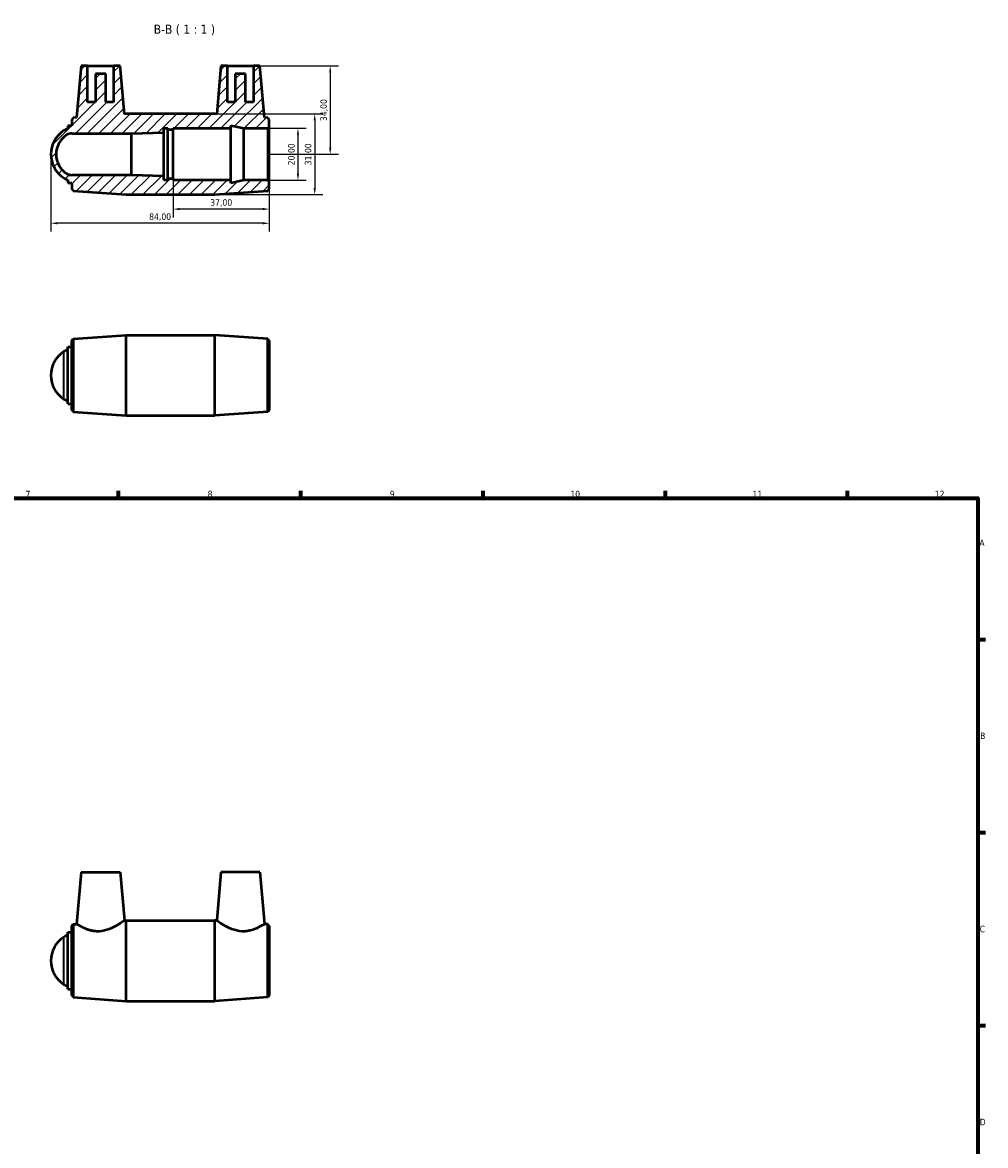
# Model space of a CAD drawing. Header units: millimetres. Extents: x -48 to 1046, y -99 to 757.
# Tile 3 of 5: x 454 to 824, y 325 to 757. Entities that reach past the tile are written whole.
import ezdxf

# ---------------------------------------------------------------- set-up
doc = ezdxf.new("R2010")
doc.units = ezdxf.units.MM
for name, color, linetype, lineweight in [('Border (ISO)', 7, 'Continuous', 70), ('Dimension (ISO)', 7, 'Continuous', 25), ('Hatch (ISO)', 7, 'Continuous', 18), ('Symbol (ISO)', 7, 'Continuous', 25), ('Visible (ISO)', 7, 'Continuous', 50), ('Visible Narrow (ISO)', 7, 'Continuous', 35)]:
    doc.layers.add(name, color=color, linetype=linetype, lineweight=lineweight)
doc.styles.add('Label Text (ISO)', font='tahoma.ttf')
doc.styles.add('Note Text (ISO)', font='tahoma.ttf')
doc.dimstyles.new('Default (ISO)', dxfattribs={"dimtxt": 2.5, "dimasz": 2.5, "dimexe": 3.174999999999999, "dimexo": 0, "dimgap": 0.762, "dimtad": 1, "dimrnd": 1e-08, "dimzin": 0, "dimtxsty": 'Note Text (ISO)', "dimcen": 0.09, "dimdle": 10, "dimclrd": 256, "dimclre": 256, "dimclrt": 232, "dimazin": 0, "dimtfac": 1.402080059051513, "dimtmove": 0, "dimatfit": 3, "dimfxl": 1, "dimtolj": 1, "dimtzin": 0, "dimlwd": -1, "dimlwe": -1, "dimarcsym": 0})

# ---------------------------------------------------------------- blocks, each defined once
blk = doc.blocks.new('Borders Default Border')
at = {"layer": 'Border (ISO)'}
for p, q in [((490.5833435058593, 574.000015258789), (490.5833435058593, 576.8999862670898)), ((560.6666564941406, 574.000015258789), (560.6666564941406, 576.8999862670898)), ((630.7500076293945, 574.000015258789), (630.7500076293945, 576.8999862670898)), ((700.8333587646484, 574.000015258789), (700.8333587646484, 576.8999862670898)), ((770.9166717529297, 574.000015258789), (770.9166717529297, 576.8999862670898)), ((820.999984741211, 519.7499847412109), (823.8999938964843, 519.7499847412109)), ((820.999984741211, 445.4999923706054), (823.8999938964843, 445.4999923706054)), ((820.999984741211, 371.25), (823.8999938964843, 371.25))]:
    blk.add_line(p, q, dxfattribs=at)
at = {"layer": 'Border (ISO)', "flags": 128}
blk.add_lwpolyline([(20, 20), (20, 574.000015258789), (820.999984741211, 574.000015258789), (820.999984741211, 20), (20, 20)], dxfattribs=at)
at = {"layer": 'Border (ISO)', "color": 232, "true_color": 0xca0064, "char_height": 2.5, "attachment_point": 7, "style": 'Note Text (ISO)'}
for s, insert in [('7', (454.7676605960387, 574.3999999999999)), ('8', (524.8089938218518, 574.3432739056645)), ('9', (594.882327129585, 574.3513776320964)), ('10', (664.289654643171, 574.3473257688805)), ('11', (734.3729879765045, 574.3999999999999)), ('12', (804.4563213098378, 574.3999999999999)), ('A', (821.5865931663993, 555.625)), ('B', (821.8870346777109, 481.3749999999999)), ('C', (821.7277879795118, 407.0804294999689)), ('D', (821.7340768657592, 332.8750000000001))]:
    blk.add_mtext(s, dxfattribs=dict(at, insert=insert))
blk = doc.blocks.new('*D12')
at = {"layer": 'Defpoints', "color": 0, "transparency": 16777216}
for p in [(464.5312187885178, 706.3088536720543), (548.5312187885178, 706.3088536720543), (464.5312187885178, 679.7876613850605)]:
    blk.add_point(p, dxfattribs=at)
at = {"layer": 'Dimension (ISO)', "transparency": 16777216}
for p, q in [((464.5312187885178, 706.3088536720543), (464.5312187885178, 676.6126613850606)), ((548.5312187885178, 706.3088536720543), (548.5312187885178, 676.6126613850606)), ((546.0312187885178, 679.7876613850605), (467.0312187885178, 679.7876613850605))]:
    blk.add_line(p, q, dxfattribs=at)
for points in [[(467.0312187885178, 680.2043280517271), (467.0312187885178, 679.370994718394), (464.5312187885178, 679.7876613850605)], [(546.0312187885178, 680.2043280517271), (546.0312187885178, 679.370994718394), (548.5312187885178, 679.7876613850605)]]:
    blk.add_solid(points, dxfattribs=at)
at = {"layer": 'Dimension (ISO)', "color": 232, "true_color": 0xca0064, "transparency": 16777216, "insert": (506.5312187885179, 682.1388151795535), "char_height": 2.5, "attachment_point": 5, "style": 'Note Text (ISO)'}
blk.add_mtext('\\A1;84,00', dxfattribs=at)
blk = doc.blocks.new('*D13')
at = {"layer": 'Defpoints', "color": 0, "transparency": 16777216}
for p in [(537.4112187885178, 740.3088536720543), (547.9312187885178, 706.3088536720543), (571.9438347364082, 706.3088536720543)]:
    blk.add_point(p, dxfattribs=at)
at = {"layer": 'Dimension (ISO)', "transparency": 16777216}
for p, q in [((537.4112187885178, 740.3088536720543), (575.1188347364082, 740.3088536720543)), ((571.9438347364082, 737.8088536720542), (571.9438347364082, 708.8088536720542)), ((547.9312187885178, 706.3088536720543), (575.1188347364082, 706.3088536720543))]:
    blk.add_line(p, q, dxfattribs=at)
for points in [[(571.5271680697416, 737.8088536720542), (572.3605014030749, 737.8088536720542), (571.9438347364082, 740.3088536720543)], [(571.5271680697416, 708.8088536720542), (572.3605014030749, 708.8088536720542), (571.9438347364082, 706.3088536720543)]]:
    blk.add_solid(points, dxfattribs=at)
at = {"layer": 'Dimension (ISO)', "color": 232, "true_color": 0xca0064, "transparency": 16777216, "insert": (569.5951994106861, 723.3088536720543), "char_height": 2.5, "attachment_point": 5, "rotation": 90, "style": 'Note Text (ISO)'}
blk.add_mtext('\\A1;34,00', dxfattribs=at)
blk = doc.blocks.new('*D14')
at = {"layer": 'Defpoints', "color": 0, "transparency": 16777216}
for p in [(547.9312187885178, 716.3088536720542), (547.9312187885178, 696.3088536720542), (559.5411701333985, 696.3088536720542)]:
    blk.add_point(p, dxfattribs=at)
at = {"layer": 'Dimension (ISO)', "transparency": 16777216}
for p, q in [((547.9312187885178, 716.3088536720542), (562.7161701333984, 716.3088536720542)), ((559.5411701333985, 713.8088536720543), (559.5411701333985, 698.8088536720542)), ((547.9312187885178, 696.3088536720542), (562.7161701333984, 696.3088536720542))]:
    blk.add_line(p, q, dxfattribs=at)
for points in [[(559.1245034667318, 713.8088536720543), (559.9578368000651, 713.8088536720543), (559.5411701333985, 716.3088536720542)], [(559.1245034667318, 698.8088536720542), (559.9578368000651, 698.8088536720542), (559.5411701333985, 696.3088536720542)]]:
    blk.add_solid(points, dxfattribs=at)
at = {"layer": 'Dimension (ISO)', "color": 232, "true_color": 0xca0064, "transparency": 16777216, "insert": (557.1925348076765, 706.3088536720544), "char_height": 2.5, "attachment_point": 5, "rotation": 90, "style": 'Note Text (ISO)'}
blk.add_mtext('\\A1;20,00', dxfattribs=at)
blk = doc.blocks.new('*D15')
at = {"layer": 'Defpoints', "color": 0, "transparency": 16777216}
for p in [(511.5312187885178, 706.3088536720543), (548.5312187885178, 706.3088536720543), (511.5312187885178, 685.2381210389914)]:
    blk.add_point(p, dxfattribs=at)
at = {"layer": 'Dimension (ISO)', "transparency": 16777216}
for p, q in [((511.5312187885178, 706.3088536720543), (511.5312187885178, 682.0631210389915)), ((548.5312187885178, 706.3088536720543), (548.5312187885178, 682.0631210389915)), ((546.0312187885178, 685.2381210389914), (514.0312187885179, 685.2381210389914))]:
    blk.add_line(p, q, dxfattribs=at)
for points in [[(514.0312187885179, 685.6547877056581), (514.0312187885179, 684.8214543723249), (511.5312187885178, 685.2381210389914)], [(546.0312187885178, 685.6547877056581), (546.0312187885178, 684.8214543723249), (548.5312187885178, 685.2381210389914)]]:
    blk.add_solid(points, dxfattribs=at)
at = {"layer": 'Dimension (ISO)', "color": 232, "true_color": 0xca0064, "transparency": 16777216, "insert": (530.0312187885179, 687.5867563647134), "char_height": 2.5, "attachment_point": 5, "style": 'Note Text (ISO)'}
blk.add_mtext('\\A1;37,00', dxfattribs=at)
blk = doc.blocks.new('*D16')
at = {"layer": 'Defpoints', "color": 0, "transparency": 16777216}
for p in [(510.5312187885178, 721.8088536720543), (510.5312187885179, 690.8088536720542), (565.9830569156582, 690.8088536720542)]:
    blk.add_point(p, dxfattribs=at)
at = {"layer": 'Dimension (ISO)', "transparency": 16777216}
for p, q in [((510.5312187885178, 721.8088536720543), (569.1580569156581, 721.8088536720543)), ((565.9830569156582, 719.3088536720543), (565.9830569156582, 693.3088536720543)), ((510.5312187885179, 690.8088536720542), (569.1580569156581, 690.8088536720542))]:
    blk.add_line(p, q, dxfattribs=at)
for points in [[(565.5663902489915, 719.3088536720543), (566.3997235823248, 719.3088536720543), (565.9830569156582, 721.8088536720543)], [(565.5663902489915, 693.3088536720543), (566.3997235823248, 693.3088536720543), (565.9830569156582, 690.8088536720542)]]:
    blk.add_solid(points, dxfattribs=at)
at = {"layer": 'Dimension (ISO)', "color": 232, "true_color": 0xca0064, "transparency": 16777216, "insert": (563.634421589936, 706.3088536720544), "char_height": 2.5, "attachment_point": 5, "rotation": 90, "style": 'Note Text (ISO)'}
blk.add_mtext('\\A1;31,00', dxfattribs=at)

msp = doc.modelspace()

# ---------------------------------------------------------------- hatches: boundary and pattern name
at = {"layer": 'Hatch (ISO)'}
h = msp.add_hatch(dxfattribs=at)
h.set_pattern_fill('ANSI31', color=256, scale=25.4, style=0)
h.set_pattern_definition([(45, (-2.274e-13, -711.5807956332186), (-2.245064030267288, 2.245064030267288), [])])
edge = h.paths.add_edge_path()
edge.add_ellipse((472.5312187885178, 710.7149399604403), major_axis=(-1.511999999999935, 5.385696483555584), ratio=1, start_angle=0, end_angle=17.0418952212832)
edge.add_ellipse((475.3624441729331, 706.3088536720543), major_axis=(-5.855225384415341, 9.112177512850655), ratio=1, start_angle=0, end_angle=114.5527128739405)
edge.add_ellipse((472.5312187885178, 701.9027673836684), major_axis=(-3.024000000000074, -4.706091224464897), ratio=1, start_angle=0, end_angle=17.04189522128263)
edge.add_line((471.0192187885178, 696.5170709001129), (471.0192187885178, 695.3088536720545))
edge.add_line((471.0192187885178, 695.3088536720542), (472.5312187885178, 695.3088536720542))
edge.add_line((472.5312187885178, 695.3088536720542), (472.5312187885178, 692.9588536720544))
edge.add_line((472.5312187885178, 692.9588536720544), (473.1295910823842, 692.3146880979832))
edge.add_line((473.1295910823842, 692.3146880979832), (493.5312187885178, 690.8088536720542))
edge.add_line((493.5312187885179, 690.8088536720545), (527.5312187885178, 690.8088536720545))
edge.add_line((527.5312187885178, 690.8088536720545), (547.9328464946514, 692.3146880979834))
edge.add_line((547.9328464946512, 692.3146880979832), (548.5312187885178, 692.9588536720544))
edge.add_line((548.5312187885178, 692.9588536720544), (548.5312187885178, 695.7088536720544))
edge.add_line((548.5312187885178, 695.7088536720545), (547.9312187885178, 696.3088536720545))
edge.add_line((547.9312187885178, 696.3088536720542), (538.6645521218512, 696.3088536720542))
edge.add_line((538.664552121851, 696.3088536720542), (533.7312187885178, 695.2602413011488))
edge.add_line((533.7312187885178, 695.2602413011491), (533.7312187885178, 696.3088536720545))
edge.add_line((533.7312187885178, 696.3088536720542), (511.5312187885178, 696.3088536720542))
edge.add_line((511.5312187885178, 696.3088536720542), (511.5312187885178, 696.8088536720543))
edge.add_line((511.5312187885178, 696.8088536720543), (509.5312187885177, 696.8088536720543))
edge.add_line((509.5312187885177, 696.8088536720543), (509.5312187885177, 696.3088536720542))
edge.add_line((509.5312187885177, 696.3088536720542), (508.0192187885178, 696.3088536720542))
edge.add_line((508.0192187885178, 696.3088536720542), (508.0192187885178, 697.9088536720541))
edge.add_line((508.0192187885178, 697.9088536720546), (495.4192187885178, 698.3088536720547))
edge.add_line((495.4192187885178, 698.3088536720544), (472.5312193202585, 698.3088536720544))
edge.add_ellipse((472.5312187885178, 701.9027673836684), major_axis=(5.317406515e-07, -3.593913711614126), ratio=1, start_angle=327.2763479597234, end_angle=360, ccw=False)
edge.add_ellipse((475.3624441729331, 706.3088536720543), major_axis=(-4.77405032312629, -7.429601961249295), ratio=1, start_angle=245.4472871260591, end_angle=360, ccw=False)
edge.add_ellipse((472.5312187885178, 710.7149399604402), major_axis=(-1.942824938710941, 3.023515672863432), ratio=1, start_angle=327.27634795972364, end_angle=359.99999999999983, ccw=False)
edge.add_line((472.5312193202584, 714.3088536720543), (495.4192187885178, 714.3088536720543))
edge.add_line((495.4192187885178, 714.3088536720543), (508.0192187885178, 714.7088536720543))
edge.add_line((508.0192187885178, 714.7088536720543), (508.0192187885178, 716.3088536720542))
edge.add_line((508.0192187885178, 716.3088536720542), (509.5312187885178, 716.3088536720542))
edge.add_line((509.5312187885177, 716.3088536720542), (509.5312187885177, 715.8088536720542))
edge.add_line((509.5312187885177, 715.8088536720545), (511.5312187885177, 715.8088536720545))
edge.add_line((511.5312187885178, 715.8088536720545), (511.5312187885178, 716.3088536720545))
edge.add_line((511.5312187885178, 716.3088536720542), (533.7312187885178, 716.3088536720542))
edge.add_line((533.7312187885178, 716.3088536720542), (533.7312187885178, 717.3574660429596))
edge.add_line((533.7312187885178, 717.3574660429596), (538.664552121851, 716.3088536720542))
edge.add_line((538.664552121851, 716.3088536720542), (547.9312187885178, 716.3088536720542))
edge.add_line((547.9312187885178, 716.3088536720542), (548.5312187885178, 716.9088536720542))
edge.add_line((548.5312187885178, 716.9088536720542), (548.5312187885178, 719.6588536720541))
edge.add_line((548.5312187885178, 719.6588536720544), (547.9328464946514, 720.3030192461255))
edge.add_line((547.9328464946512, 720.3030192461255), (546.6532394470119, 720.397466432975))
edge.add_line((546.653239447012, 720.3974664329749), (544.9112187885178, 740.3088536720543))
edge.add_line((544.9112187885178, 740.3088536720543), (542.4112187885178, 740.3088536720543))
edge.add_line((542.4112187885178, 740.3088536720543), (542.4112187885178, 726.3088536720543))
edge.add_line((542.4112187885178, 726.3088536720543), (539.4112187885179, 726.3088536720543))
edge.add_line((539.4112187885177, 726.3088536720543), (539.4112187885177, 737.3088536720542))
edge.add_line((539.4112187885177, 737.3088536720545), (535.4112187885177, 737.3088536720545))
edge.add_line((535.4112187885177, 737.3088536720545), (535.4112187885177, 726.3088536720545))
edge.add_line((535.4112187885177, 726.3088536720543), (532.4112187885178, 726.3088536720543))
edge.add_line((532.4112187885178, 726.3088536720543), (532.4112187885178, 740.3088536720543))
edge.add_line((532.4112187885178, 740.3088536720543), (529.9112187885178, 740.3088536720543))
edge.add_line((529.9112187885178, 740.3088536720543), (528.2877929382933, 721.7530112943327))
edge.add_line((528.2877929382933, 721.7530112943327), (527.5312187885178, 721.8088536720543))
edge.add_line((527.5312187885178, 721.8088536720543), (493.5312187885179, 721.8088536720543))
edge.add_line((493.5312187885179, 721.8088536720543), (492.7746446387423, 721.7530112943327))
edge.add_line((492.7746446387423, 721.7530112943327), (491.1512187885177, 740.3088536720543))
edge.add_line((491.1512187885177, 740.3088536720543), (488.6512187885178, 740.3088536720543))
edge.add_line((488.6512187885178, 740.3088536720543), (488.6512187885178, 726.3088536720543))
edge.add_line((488.6512187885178, 726.3088536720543), (485.6512187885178, 726.3088536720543))
edge.add_line((485.6512187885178, 726.3088536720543), (485.6512187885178, 737.3088536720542))
edge.add_line((485.6512187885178, 737.3088536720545), (481.6512187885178, 737.3088536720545))
edge.add_line((481.6512187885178, 737.3088536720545), (481.6512187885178, 726.3088536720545))
edge.add_line((481.6512187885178, 726.3088536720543), (478.6512187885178, 726.3088536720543))
edge.add_line((478.6512187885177, 726.3088536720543), (478.6512187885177, 740.3088536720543))
edge.add_line((478.6512187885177, 740.3088536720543), (476.1512187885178, 740.3088536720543))
edge.add_line((476.1512187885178, 740.3088536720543), (474.4091981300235, 720.3974664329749))
edge.add_line((474.4091981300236, 720.3974664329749), (473.1295910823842, 720.3030192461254))
edge.add_line((473.1295910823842, 720.3030192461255), (472.5312187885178, 719.6588536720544))
edge.add_line((472.5312187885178, 719.6588536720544), (472.5312187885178, 717.3088536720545))
edge.add_line((472.5312187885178, 717.3088536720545), (471.0192187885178, 717.3088536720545))
edge.add_line((471.0192187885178, 717.3088536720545), (471.0192187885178, 716.1006364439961))

# ---------------------------------------------------------------- linework, layer by layer
at = {"layer": 'Visible (ISO)'}
for p, q in [((476.1512187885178, 740.3088536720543), (474.4091981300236, 720.3974664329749)), ((478.6512187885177, 740.3088536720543), (476.1512187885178, 740.3088536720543)), ((478.6512187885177, 726.3088536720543), (478.6512187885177, 740.3088536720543)), ((478.6512187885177, 740.3088536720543), (488.6512187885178, 740.3088536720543)), ((491.1512187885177, 740.3088536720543), (488.6512187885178, 740.3088536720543)), ((488.6512187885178, 740.3088536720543), (488.6512187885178, 726.3088536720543)), ((492.7746446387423, 721.7530112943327), (491.1512187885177, 740.3088536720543)), ((529.9112187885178, 740.3088536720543), (528.2877929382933, 721.7530112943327)), ((532.4112187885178, 740.3088536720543), (529.9112187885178, 740.3088536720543)), ((532.4112187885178, 726.3088536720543), (532.4112187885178, 740.3088536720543)), ((532.4112187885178, 740.3088536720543), (542.4112187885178, 740.3088536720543)), ((544.9112187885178, 740.3088536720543), (542.4112187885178, 740.3088536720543)), ((542.4112187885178, 740.3088536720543), (542.4112187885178, 726.3088536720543)), ((546.6532394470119, 720.3974664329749), (544.9112187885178, 740.3088536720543)), ((485.6512187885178, 737.3088536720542), (481.6512187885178, 737.3088536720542)), ((481.6512187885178, 737.3088536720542), (481.6512187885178, 726.3088536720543)), ((485.6512187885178, 726.3088536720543), (485.6512187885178, 737.3088536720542)), ((539.4112187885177, 737.3088536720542), (535.4112187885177, 737.3088536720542)), ((535.4112187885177, 737.3088536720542), (535.4112187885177, 726.3088536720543)), ((539.4112187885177, 726.3088536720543), (539.4112187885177, 737.3088536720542)), ((481.6512187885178, 726.3088536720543), (478.6512187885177, 726.3088536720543)), ((488.6512187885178, 726.3088536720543), (485.6512187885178, 726.3088536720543)), ((535.4112187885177, 726.3088536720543), (532.4112187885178, 726.3088536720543)), ((542.4112187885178, 726.3088536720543), (539.4112187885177, 726.3088536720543)), ((493.5312187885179, 721.8088536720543), (492.7746446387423, 721.7530112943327)), ((527.5312187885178, 721.8088536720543), (493.5312187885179, 721.8088536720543)), ((528.2877929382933, 721.7530112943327), (527.5312187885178, 721.8088536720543)), ((472.5312187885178, 717.3088536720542), (471.0192187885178, 717.3088536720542)), ((471.0192187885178, 717.3088536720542), (471.0192187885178, 716.1006364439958)), ((473.1295910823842, 720.3030192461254), (472.5312187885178, 719.6588536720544)), ((472.5312187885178, 719.6588536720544), (472.5312187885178, 717.3088536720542)), ((474.4091981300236, 720.3974664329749), (473.1295910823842, 720.3030192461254)), ((533.7312187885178, 716.3088536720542), (533.7312187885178, 717.3574660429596)), ((533.7312187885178, 717.3574660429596), (538.664552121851, 716.3088536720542)), ((547.9328464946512, 720.3030192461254), (546.6532394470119, 720.3974664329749)), ((548.5312187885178, 719.6588536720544), (547.9328464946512, 720.3030192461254)), ((548.5312187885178, 716.9088536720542), (548.5312187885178, 719.6588536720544)), ((472.5312193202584, 714.3088536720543), (495.4192187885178, 714.3088536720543)), ((495.4192187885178, 714.3088536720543), (508.0192187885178, 714.7088536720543)), ((495.4192187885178, 714.3088536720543), (495.4192187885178, 698.3088536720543)), ((508.0192187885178, 714.7088536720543), (508.0192187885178, 716.3088536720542)), ((508.0192187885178, 716.3088536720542), (509.5312187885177, 716.3088536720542)), ((508.0192187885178, 697.9088536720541), (508.0192187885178, 714.7088536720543)), ((509.5312187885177, 716.3088536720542), (509.5312187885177, 715.8088536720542)), ((509.5312187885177, 715.8088536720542), (511.5312187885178, 715.8088536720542)), ((509.5312187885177, 696.8088536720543), (509.5312187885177, 715.8088536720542)), ((511.5312187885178, 715.8088536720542), (511.5312187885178, 716.3088536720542)), ((511.5312187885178, 716.3088536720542), (533.7312187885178, 716.3088536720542)), ((511.5312187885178, 696.8088536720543), (511.5312187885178, 715.8088536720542)), ((533.7312187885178, 696.3088536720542), (533.7312187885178, 716.3088536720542)), ((538.664552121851, 716.3088536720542), (547.9312187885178, 716.3088536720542)), ((538.664552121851, 696.3088536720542), (538.664552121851, 716.3088536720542)), ((547.9312187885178, 716.3088536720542), (548.5312187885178, 716.9088536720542)), ((547.9312187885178, 716.3088536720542), (547.9312187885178, 696.3088536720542)), ((548.5312187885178, 695.7088536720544), (548.5312187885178, 716.9088536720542)), ((471.0192187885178, 696.5170709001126), (471.0192187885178, 695.3088536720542)), ((495.4192187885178, 698.3088536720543), (472.5312193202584, 698.3088536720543)), ((508.0192187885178, 697.9088536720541), (495.4192187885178, 698.3088536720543)), ((508.0192187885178, 696.3088536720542), (508.0192187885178, 697.9088536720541)), ((509.5312187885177, 696.3088536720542), (508.0192187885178, 696.3088536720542)), ((511.5312187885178, 696.8088536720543), (509.5312187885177, 696.8088536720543)), ((509.5312187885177, 696.8088536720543), (509.5312187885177, 696.3088536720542)), ((511.5312187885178, 696.3088536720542), (511.5312187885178, 696.8088536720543)), ((533.7312187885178, 696.3088536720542), (511.5312187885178, 696.3088536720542)), ((538.664552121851, 696.3088536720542), (533.7312187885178, 695.2602413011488)), ((533.7312187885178, 695.2602413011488), (533.7312187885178, 696.3088536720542)), ((547.9312187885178, 696.3088536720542), (538.664552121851, 696.3088536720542)), ((548.5312187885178, 695.7088536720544), (547.9312187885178, 696.3088536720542)), ((548.5312187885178, 692.9588536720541), (548.5312187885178, 695.7088536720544)), ((471.0192187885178, 695.3088536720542), (472.5312187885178, 695.3088536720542)), ((472.5312187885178, 695.3088536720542), (472.5312187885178, 692.9588536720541)), ((472.5312187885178, 692.9588536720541), (473.1295910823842, 692.3146880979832)), ((473.1295910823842, 692.3146880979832), (493.5312187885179, 690.8088536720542)), ((527.5312187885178, 690.8088536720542), (547.9328464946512, 692.3146880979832)), ((547.9328464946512, 692.3146880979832), (548.5312187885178, 692.9588536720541)), ((493.5312187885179, 690.8088536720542), (527.5312187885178, 690.8088536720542)), ((472.5312187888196, 634.6504646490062), (473.1295910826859, 635.2946302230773)), ((473.1295910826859, 635.2946302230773), (493.5312187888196, 636.8004646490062)), ((473.1295910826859, 635.2946302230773), (473.1295910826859, 607.3062990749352)), ((493.5312187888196, 605.8004646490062), (493.5312187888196, 636.8004646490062)), ((493.5312187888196, 636.8004646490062), (527.5312187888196, 636.8004646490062)), ((527.5312187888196, 605.8004646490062), (527.5312187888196, 636.8004646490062)), ((547.9328464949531, 635.2946302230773), (527.5312187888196, 636.8004646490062)), ((547.9328464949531, 607.3062990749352), (547.9328464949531, 635.2946302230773)), ((548.5312187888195, 634.6504646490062), (547.9328464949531, 635.2946302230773)), ((471.0192187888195, 610.3004646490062), (471.0192187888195, 632.3004646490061)), ((471.0192187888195, 632.3004646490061), (472.5312187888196, 632.3004646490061)), ((472.5312187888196, 607.9504646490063), (472.5312187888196, 634.6504646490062)), ((548.5312187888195, 634.6504646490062), (548.5312187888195, 607.9504646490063)), ((471.0192187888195, 610.3004646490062), (472.5312187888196, 610.3004646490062)), ((472.5312187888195, 607.9504646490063), (473.1295910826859, 607.3062990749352)), ((473.1295910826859, 607.3062990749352), (493.5312187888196, 605.8004646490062)), ((493.5312187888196, 605.8004646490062), (527.5312187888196, 605.8004646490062)), ((547.9328464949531, 607.3062990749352), (527.5312187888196, 605.8004646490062)), ((548.5312187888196, 607.9504646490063), (547.9328464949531, 607.3062990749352)), ((476.1512187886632, 430.1773716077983), (474.4091981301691, 410.265984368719)), ((476.1512187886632, 430.1773716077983), (491.1512187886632, 430.1773716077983)), ((491.1512187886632, 430.1773716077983), (492.7746446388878, 411.6215292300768)), ((529.9112187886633, 430.1773716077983), (528.2877929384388, 411.6215292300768)), ((544.9112187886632, 430.1773716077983), (529.9112187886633, 430.1773716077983)), ((544.9112187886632, 430.1773716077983), (546.6532394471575, 410.265984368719)), ((492.7746446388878, 411.6215292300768), (493.5312187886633, 411.6773716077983)), ((493.5312187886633, 380.6773716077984), (493.5312187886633, 411.6773716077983)), ((493.5312187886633, 411.6773716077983), (527.5312187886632, 411.6773716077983)), ((527.5312187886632, 380.6773716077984), (527.5312187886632, 411.6773716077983)), ((528.2877929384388, 411.6215292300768), (527.5312187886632, 411.6773716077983)), ((471.0192187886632, 385.1773716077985), (471.0192187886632, 407.1773716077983)), ((471.0192187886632, 407.1773716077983), (472.5312187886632, 407.1773716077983)), ((472.5312187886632, 409.5273716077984), (473.1295910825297, 410.1715371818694)), ((472.5312187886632, 382.8273716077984), (472.5312187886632, 409.5273716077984)), ((473.1295910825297, 410.1715371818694), (474.4091981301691, 410.265984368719)), ((473.1295910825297, 410.1715371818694), (473.1295910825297, 382.1832060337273)), ((547.9328464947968, 410.1715371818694), (546.6532394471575, 410.265984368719)), ((547.9328464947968, 382.1832060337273), (547.9328464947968, 410.1715371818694)), ((548.5312187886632, 409.5273716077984), (547.9328464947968, 410.1715371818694)), ((548.5312187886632, 409.5273716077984), (548.5312187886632, 382.8273716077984)), ((471.0192187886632, 385.1773716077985), (472.5312187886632, 385.1773716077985)), ((472.5312187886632, 382.8273716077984), (473.1295910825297, 382.1832060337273)), ((473.1295910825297, 382.1832060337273), (493.5312187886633, 380.6773716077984)), ((493.5312187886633, 380.6773716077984), (527.5312187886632, 380.6773716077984)), ((547.9328464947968, 382.1832060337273), (527.5312187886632, 380.6773716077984)), ((548.5312187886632, 382.8273716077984), (547.9328464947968, 382.1832060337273))]:
    msp.add_line(p, q, dxfattribs=at)
for centre, radius, start, end in [((475.3624441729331, 706.3088536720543), 10.83122538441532, 122.723643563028, 237.2763564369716), ((475.3624441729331, 706.3088536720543), 8.831225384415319, 122.7236435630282, 237.2763564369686), ((472.5312187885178, 710.7149399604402), 5.59391371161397, 105.681748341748, 122.7236435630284), ((472.5312187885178, 710.7149399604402), 3.593913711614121, 89.99999152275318, 122.7236435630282), ((472.5312187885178, 701.9027673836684), 5.593913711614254, 237.2763564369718, 254.3182516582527), ((472.5312187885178, 701.9027673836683), 3.593913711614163, 237.2763564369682, 270.0000084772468), ((472.5312187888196, 625.706550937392), 5.59391371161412, 105.6817483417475, 122.7236435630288), ((475.3624441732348, 621.3004646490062), 10.83122538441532, 122.7236435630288, 237.2763564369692), ((472.5312187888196, 616.8943783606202), 5.59391371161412, 237.2763564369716, 254.3182516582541), ((475.3624441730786, 396.1773716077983), 10.83122538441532, 122.7236435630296, 237.2763564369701), ((472.5312187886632, 400.5834578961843), 5.59391371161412, 105.6817483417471, 122.7236435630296), ((472.5312187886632, 391.7712853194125), 5.59391371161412, 237.2763564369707, 254.3182516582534)]:
    msp.add_arc(centre, radius, start, end, dxfattribs=at)
for points, knots in [([(492.7746446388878, 411.6215292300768), (492.7746446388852, 411.621529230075), (492.5230326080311, 411.4418865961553), (491.5548471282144, 410.7896199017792), (490.8402748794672, 410.3217663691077), (489.1958476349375, 409.3615480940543), (488.1348024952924, 408.7929209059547), (485.7648435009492, 407.8712382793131), (484.4501114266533, 407.5346628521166), (483.1546331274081, 407.4614336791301)], [4.329438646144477, 4.329438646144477, 4.32943864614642, 4.32943864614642, 4.700826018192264, 4.700826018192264, 5.072213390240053, 5.072213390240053, 5.461914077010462, 5.461914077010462, 5.85161476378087, 5.85161476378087, 5.85161476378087, 5.85161476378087]), ([(537.9078044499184, 407.4614336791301), (536.6123261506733, 407.5346628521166), (535.2975940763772, 407.8712382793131), (532.927635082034, 408.7929209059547), (531.8665899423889, 409.3615480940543), (530.2221626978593, 410.3217663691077), (529.5075904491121, 410.7896199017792), (528.539404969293, 411.441886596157), (528.2877929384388, 411.6215292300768), (528.2877929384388, 411.6215292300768)], [0, 0, 0, 0, 0.3897006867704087, 0.3897006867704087, 0.7794013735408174, 0.7794013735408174, 1.150788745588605, 1.150788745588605, 1.522176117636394, 1.522176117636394, 1.522176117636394, 1.522176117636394]), ([(483.1546331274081, 407.4614336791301), (482.5713783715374, 407.4284641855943), (481.9784360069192, 407.4454520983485), (480.8170974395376, 407.575425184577), (480.2486041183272, 407.6878533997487), (478.6335138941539, 408.1163419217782), (477.6761749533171, 408.520100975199), (476.1730098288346, 409.2377626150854), (475.5154458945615, 409.6077791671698), (474.6327291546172, 410.1242092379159), (474.4091981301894, 410.2659843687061), (474.4091981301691, 410.265984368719)], [0, 0, 0, 0, 0.1754524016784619, 0.1754524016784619, 0.3509048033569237, 0.3509048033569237, 0.7018096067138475, 0.7018096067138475, 1.052720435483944, 1.052720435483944, 1.403631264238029, 1.403631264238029, 1.403631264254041, 1.403631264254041]), ([(546.6532394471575, 410.265984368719), (546.6532394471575, 410.265984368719), (546.4297084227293, 410.1242092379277), (545.546991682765, 409.6077791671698), (544.8894277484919, 409.2377626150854), (543.3862626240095, 408.520100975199), (542.4289236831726, 408.1163419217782), (540.8138334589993, 407.6878533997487), (540.2453401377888, 407.575425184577), (539.0840015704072, 407.4454520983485), (538.491059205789, 407.4284641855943), (537.9078044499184, 407.4614336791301)], [4.447983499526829, 4.447983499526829, 4.447983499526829, 4.447983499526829, 4.798894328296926, 4.798894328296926, 5.149805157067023, 5.149805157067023, 5.500709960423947, 5.500709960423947, 5.676162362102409, 5.676162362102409, 5.851614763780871, 5.851614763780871, 5.851614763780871, 5.851614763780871])]:
    msp.add_open_spline(points, degree=3, knots=knots, dxfattribs=at)
at = {"layer": 'Visible Narrow (ISO)'}
for p, q in [((469.5072187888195, 612.30047316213), (469.5072187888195, 630.3004561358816)), ((469.5072187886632, 387.1773801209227), (469.5072187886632, 405.1773630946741))]:
    msp.add_line(p, q, dxfattribs=at)

# ---------------------------------------------------------------- block references
msp.add_blockref('Borders Default Border', (0, 0))

# ---------------------------------------------------------------- texts
at = {"layer": 'Symbol (ISO)', "insert": (504.072057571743, 752.0082648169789), "char_height": 3.499999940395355, "attachment_point": 7, "style": 'Label Text (ISO)'}
msp.add_mtext('B-B ( 1 : 1 )', dxfattribs=at)

# ---------------------------------------------------------------- dimensions: what is measured, and where the dimension line sits
at = {"layer": 'Dimension (ISO)'}
for base, p1, p2, picture, middle in [((571.9438347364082, 706.3088536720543), (537.4112187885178, 740.3088536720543), (547.9312187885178, 706.3088536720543), '*D13', (569.5951994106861, 723.3088536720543)), ((565.9830569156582, 690.8088536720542), (510.5312187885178, 721.8088536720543), (510.5312187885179, 690.8088536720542), '*D16', (563.634421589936, 706.3088536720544)), ((559.5411701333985, 696.3088536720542), (547.9312187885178, 716.3088536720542), (547.9312187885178, 696.3088536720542), '*D14', (557.1925348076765, 706.3088536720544))]:
    dim = msp.add_linear_dim(base=base, p1=p1, p2=p2, angle=90, dimstyle='Default (ISO)', dxfattribs=at)
    dim.commit()
    dim.dimension.update_dxf_attribs({"geometry": picture, "text_midpoint": middle})
for base, p2, picture, middle in [((464.5312187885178, 679.7876613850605), (464.5312187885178, 706.3088536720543), '*D12', (506.5312187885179, 682.1388151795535)), ((511.5312187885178, 685.2381210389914), (511.5312187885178, 706.3088536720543), '*D15', (530.0312187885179, 687.5867563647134))]:
    dim = msp.add_linear_dim(base=base, p1=(548.5312187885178, 706.3088536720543), p2=p2, dimstyle='Default (ISO)', dxfattribs=at)
    dim.commit()
    dim.dimension.update_dxf_attribs({"geometry": picture, "text_midpoint": middle})

doc.saveas('drawing.dxf')
